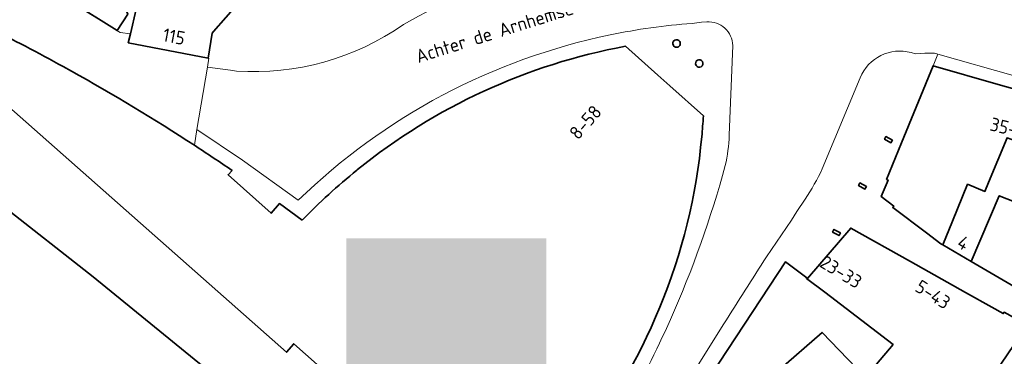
# Model space of a CAD drawing. Header units: metres. Extents: x 152391 to 157968, y 462336 to 467280.
# Tile 37 of 256: x 154864 to 154963, y 462796 to 462830. Entities that reach past the tile are written whole.
import ezdxf
from ezdxf.enums import TextEntityAlignment as Align

# ---------------------------------------------------------------- set-up
doc = ezdxf.new("R2010")
doc.units = ezdxf.units.M
doc.header["$LTSCALE"] = 0.75
for name, color, linetype, lineweight in [('B-WE-GR-BEPLANTING_CULTUUR_HEESTERS-GV', 251, 'Continuous', 18), ('B-WE-OG-BEBOUWING-GV', 6, 'Continuous', 35), ('B-WE-OG-BEBOUWING-T18', 1, 'Continuous', 18), ('B-WE-OG-TOPOGRAFIE-T18', 1, 'Continuous', 18), ('B-WE-VH-VERHARDING_STRAATBAKSTEEN-GV', 251, 'Continuous', 18), ('B-WE-VH-VERHARDING_TEGEL-GV', 251, 'Continuous', 18)]:
    doc.layers.add(name, color=color, linetype=linetype, lineweight=lineweight)
doc.layers.add('X-XX-AL-TEKENBLAD_HULPLIJN-G', color=7, linetype='Continuous', lineweight=18, plot=False)
doc.styles.add('ARIAL', font='arialbd.ttf')
doc.styles.add('NLCS-ISO-M750-T18', font='NLCS-ISO.ttf', dxfattribs={"height": 1.35})

msp = doc.modelspace()

# ---------------------------------------------------------------- linework, layer by layer
at = {"layer": 'B-WE-GR-BEPLANTING_CULTUUR_HEESTERS-GV'}
msp.add_lwpolyline([(154852.175, 462799.788, 0.014624), (154866.721, 462786.091)], format="xyb", dxfattribs=at)
at = {"layer": 'B-WE-OG-BEBOUWING-GV'}
for points in [[(154887.194, 462832.771), (154883.87, 462840.161), (154882.573, 462839.607), (154879.131, 462838.244), (154877.516, 462842.59), (154877.063, 462843.788), (154876.714, 462843.587), (154871.514, 462841.425), (154875.7, 462830.768), (154875.101, 462828.273), (154874.889, 462827.39), (154882.943, 462825.848), (154883.349, 462828.362), (154883.462, 462828.507)], [(154860.537, 462836.908), (154860.581, 462836.876), (154860.639, 462836.834), (154873.781, 462828.634), (154874.835, 462830.255), (154871.539, 462838.202), (154865.243, 462842.149), (154864.566, 462841.413)], [(154970.613, 462815.209), (154972.362, 462820.107), (154966.632, 462822.013), (154965.558, 462822.318), (154962.443, 462823.205), (154955.883, 462825.073), (154952.72, 462817.338), (154951.203, 462813.647), (154951.361, 462813.583), (154950.679, 462811.925), (154951.934, 462810.968), (154951.833, 462810.829), (154955.223, 462808.27), (154956.661, 462807.184), (154956.886, 462807.053), (154957.861, 462809.458), (154959.359, 462813.155), (154961.103, 462812.443), (154961.471, 462813.337), (154963.331, 462817.844), (154967.773, 462816.223)], [(154951.003, 462817.697), (154951.651, 462817.328), (154951.798, 462817.59), (154951.147, 462817.955)], [(154994.579, 462806.617), (154985.85, 462809.755), (154980.675, 462811.616), (154970.613, 462815.209), (154967.773, 462816.223), (154963.331, 462817.844), (154961.471, 462813.337), (154961.103, 462812.443), (154959.359, 462813.155), (154957.861, 462809.458), (154956.886, 462807.053), (154959.736, 462805.389), (154962.554, 462812.004), (154976.822, 462806.41), (154991.232, 462799.908)], [(154948.533, 462813.293), (154948.386, 462813.031), (154949.037, 462812.666), (154949.184, 462812.927)], [(154987.869, 462794.356), (154991.232, 462799.908), (154976.822, 462806.41), (154962.554, 462812.004), (154959.736, 462805.389), (154969.565, 462799.651), (154969.592, 462799.634), (154971.03, 462802.51), (154973.904, 462801.074), (154973.959, 462801.177), (154987.809, 462794.255)], [(154962.77, 462795.163), (154965.255, 462798.822), (154965.37, 462798.991), (154965.311, 462799.024), (154963.043, 462800.281), (154962.957, 462800.149), (154961.793, 462800.8), (154959.146, 462802.281), (154953.601, 462805.385), (154947.599, 462808.744), (154943.254, 462803.688), (154943.178, 462803.745), (154943.137, 462803.69), (154945.008, 462802.306), (154951.872, 462797.028), (154950.18, 462795.072), (154951.996, 462793.471), (154958.13, 462788.064)], [(154945.764, 462808.356), (154946.422, 462807.998), (154946.569, 462808.26), (154945.916, 462808.626)], [(154939.333, 462782.235), (154944.41, 462787.702), (154943.308, 462788.599), (154944.458, 462789.834), (154940.339, 462794.439), (154944.723, 462798.255), (154949.023, 462793.779), (154950.18, 462795.072), (154951.872, 462797.028), (154945.008, 462802.306), (154943.137, 462803.69), (154943.178, 462803.745), (154941.042, 462805.355), (154932.711, 462792.705), (154932.801, 462792.564), (154932.889, 462792.424)], [(154949.023, 462793.779), (154944.723, 462798.255), (154940.339, 462794.439), (154944.458, 462789.834), (154945.597, 462791.057), (154945.898, 462790.757), (154946.062, 462790.62)]]:
    msp.add_lwpolyline(points, close=True, dxfattribs=at)
for points in [[(154883.329, 462794.086), (154871.36, 462803.852), (154862.137, 462811.089), (154852.063, 462818.407), (154846.207, 462822.661), (154843.571, 462824.575), (154835.539, 462830.41)], [(154860.696, 462829.001), (154857.633, 462825.542), (154890.804, 462796.264), (154891.546, 462797.117), (154907.141, 462783.306), (154906.37, 462782.468), (154949.662, 462744.172), (154949.776, 462744.071), (154949.913, 462744.227), (154950.099, 462744.33), (154948.008, 462747.96), (154949.008, 462748.527), (154943.323, 462757.563), (154942.532, 462756.652), (154939.752, 462760.666), (154938.819, 462762.014), (154934.039, 462768.443)], [(154932.768, 462820.035), (154929.393, 462823.047), (154928.192, 462824.118), (154924.927, 462827.032)], [(154869.174, 462824.531), (154868.353, 462824.986)], [(154892.395, 462809.534), (154890.102, 462811.216), (154889.261, 462810.247), (154884.941, 462814.113), (154885.349, 462814.544)], [(154897.954, 462814.63), (154897.895, 462814.582)]]:
    msp.add_lwpolyline(points, dxfattribs=at)
for points in [[(154868.353, 462824.986, 0.010392), (154860.696, 462829.001)], [(154930.401, 462827.501, 0.999513), (154929.751, 462827.126)], [(154924.927, 462827.032, 0.124876), (154897.954, 462814.63)], [(154929.751, 462827.126, 1.00049), (154930.401, 462827.501)], [(154932.683, 462825.489, 1), (154932.034, 462825.114)], [(154932.034, 462825.114, 1), (154932.683, 462825.489)], [(154881.541, 462817.08, 0.017247), (154869.174, 462824.531)], [(154932.612, 462817.95, 0.008621), (154932.768, 462820.035)], [(154919.339, 462785.632, 0.149971), (154932.612, 462817.95)], [(154885.349, 462814.544, 0.005335), (154881.541, 462817.08)], [(154897.895, 462814.582, 0.030923), (154892.395, 462809.534)]]:
    msp.add_lwpolyline(points, format="xyb", dxfattribs=at)
at = {"layer": 'B-WE-VH-VERHARDING_STRAATBAKSTEEN-GV'}
for points in [[(154881.541, 462817.08), (154881.808, 462818.661), (154882.861, 462824.919), (154883.013, 462825.828), (154882.943, 462825.848), (154874.889, 462827.39), (154875.101, 462828.273), (154874.07, 462828.426), (154860.565, 462836.742), (154860.499, 462836.783), (154852.806, 462842.476), (154841.865, 462850.574), (154839.247, 462855.968), (154834.019, 462854.268)], [(154881.541, 462817.08), (154881.808, 462818.661), (154882.861, 462824.919), (154883.013, 462825.828), (154882.943, 462825.848), (154874.889, 462827.39), (154875.101, 462828.273), (154874.07, 462828.426), (154860.565, 462836.742), (154860.499, 462836.783), (154852.806, 462842.476), (154841.865, 462850.574), (154839.247, 462855.968), (154834.019, 462854.268)], [(154956.224, 462852.05), (154952.531, 462850.888), (154952.28, 462851.087), (154945.442, 462849.015), (154944.911, 462848.857), (154927.429, 462843.654), (154921.544, 462841.903), (154916.046, 462840.267), (154916.081, 462840.152), (154909.816, 462838.311), (154909.74, 462838.289), (154909.707, 462838.395), (154904.716, 462836.828), (154894.784, 462833.896), (154887.498, 462831.722), (154887.194, 462832.771), (154883.462, 462828.507), (154883.349, 462828.362), (154882.943, 462825.848), (154883.013, 462825.828), (154882.861, 462824.919), (154885.179, 462824.624), (154885.775, 462824.548), (154885.794, 462824.547)], [(154956.224, 462852.05), (154952.531, 462850.888), (154952.28, 462851.087), (154945.442, 462849.015), (154944.911, 462848.857), (154927.429, 462843.654), (154921.544, 462841.903), (154916.046, 462840.267), (154916.081, 462840.152), (154909.816, 462838.311), (154909.74, 462838.289), (154909.707, 462838.395), (154904.716, 462836.828), (154894.784, 462833.896), (154887.498, 462831.722), (154887.194, 462832.771), (154883.462, 462828.507), (154883.349, 462828.362), (154882.943, 462825.848), (154883.013, 462825.828), (154882.861, 462824.919), (154885.179, 462824.624), (154885.775, 462824.548), (154885.794, 462824.547)], [(154857.633, 462825.542), (154847.464, 462834.518), (154842.777, 462838.661), (154841.791, 462837.538), (154849.188, 462830.985), (154843.692, 462824.713), (154843.571, 462824.575), (154846.207, 462822.661), (154846.335, 462822.807), (154851.628, 462828.838), (154857.092, 462824.011), (154852.172, 462818.529), (154852.063, 462818.407), (154862.137, 462811.089), (154871.36, 462803.852), (154883.329, 462794.086)], [(154857.633, 462825.542), (154847.464, 462834.518), (154842.777, 462838.661), (154841.791, 462837.538), (154849.188, 462830.985), (154843.692, 462824.713), (154843.571, 462824.575), (154846.207, 462822.661), (154846.335, 462822.807), (154851.628, 462828.838), (154857.092, 462824.011), (154852.172, 462818.529), (154852.063, 462818.407), (154862.137, 462811.089), (154871.36, 462803.852), (154883.329, 462794.086)], [(154905.647, 462830.865), (154904.098, 462830.073), (154902.577, 462829.229)], [(154902.577, 462829.229), (154904.098, 462830.073), (154905.647, 462830.865)], [(154905.647, 462830.865), (154904.098, 462830.073), (154902.577, 462829.229)], [(154902.577, 462829.229), (154904.098, 462830.073), (154905.647, 462830.865)], [(154931.632, 462829.333), (154932.589, 462829.451), (154933.119, 462829.483)], [(154933.119, 462829.483), (154932.589, 462829.451), (154931.632, 462829.333)], [(154931.632, 462829.333), (154932.589, 462829.451), (154933.119, 462829.483)], [(154933.119, 462829.483), (154932.589, 462829.451), (154931.632, 462829.333)], [(154924.927, 462827.032), (154928.192, 462824.118), (154929.393, 462823.047), (154932.768, 462820.035)], [(154924.927, 462827.032), (154928.192, 462824.118), (154929.393, 462823.047), (154932.768, 462820.035)], [(154935.74, 462827.115), (154935.379, 462818.08)], [(154935.379, 462818.08), (154935.74, 462827.115)], [(154935.74, 462827.115), (154935.379, 462818.08)], [(154935.379, 462818.08), (154935.74, 462827.115)], [(154969.565, 462799.651), (154959.736, 462805.389), (154956.886, 462807.053), (154956.661, 462807.184), (154955.223, 462808.27), (154951.833, 462810.829), (154951.934, 462810.968), (154950.679, 462811.925), (154951.361, 462813.583), (154951.203, 462813.647), (154952.72, 462817.338), (154955.883, 462825.073), (154956.363, 462826.245), (154956.035, 462826.338), (154955.055, 462826.359), (154954.133, 462826.275), (154953.688, 462826.396)], [(154969.565, 462799.651), (154959.736, 462805.389), (154956.886, 462807.053), (154956.661, 462807.184), (154955.223, 462808.27), (154951.833, 462810.829), (154951.934, 462810.968), (154950.679, 462811.925), (154951.361, 462813.583), (154951.203, 462813.647), (154952.72, 462817.338), (154955.883, 462825.073), (154956.363, 462826.245), (154956.035, 462826.338), (154955.055, 462826.359), (154954.133, 462826.275), (154953.688, 462826.396)], [(154953.688, 462826.396), (154954.133, 462826.275), (154955.055, 462826.359), (154956.035, 462826.338), (154956.363, 462826.245), (154964.186, 462824.029)], [(154953.688, 462826.396), (154954.133, 462826.275), (154955.055, 462826.359), (154956.035, 462826.338), (154956.363, 462826.245), (154964.186, 462824.029)], [(154964.186, 462824.029), (154956.363, 462826.245), (154955.883, 462825.073), (154962.443, 462823.205), (154965.558, 462822.318)], [(154964.186, 462824.029), (154956.363, 462826.245), (154955.883, 462825.073), (154962.443, 462823.205), (154965.558, 462822.318)], [(154905.65, 462774.745), (154916.92, 462764.331), (154929.425, 462752.215), (154932.16, 462749.455), (154936.244, 462754.041), (154940.469, 462750.317), (154936.127, 462745.455), (154936.361, 462745.218), (154936.332, 462745.168), (154938.141, 462743.34), (154942.643, 462748.404), (154948.658, 462743.066), (154948.672, 462743.054), (154949.662, 462744.172), (154906.37, 462782.468), (154907.141, 462783.306), (154891.546, 462797.117), (154890.804, 462796.264), (154857.633, 462825.542)], [(154905.65, 462774.745), (154916.92, 462764.331), (154929.425, 462752.215), (154932.16, 462749.455), (154936.244, 462754.041), (154940.469, 462750.317), (154936.127, 462745.455), (154936.361, 462745.218), (154936.332, 462745.168), (154938.141, 462743.34), (154942.643, 462748.404), (154948.658, 462743.066), (154948.672, 462743.054), (154949.662, 462744.172), (154906.37, 462782.468), (154907.141, 462783.306), (154891.546, 462797.117), (154890.804, 462796.264), (154857.633, 462825.542)], [(154868.353, 462824.986), (154869.174, 462824.531)], [(154868.353, 462824.986), (154869.174, 462824.531)], [(154885.794, 462824.547), (154885.775, 462824.548), (154885.179, 462824.624), (154882.861, 462824.919), (154881.808, 462818.661)], [(154885.794, 462824.547), (154885.775, 462824.548), (154885.179, 462824.624), (154882.861, 462824.919), (154881.808, 462818.661)], [(154944.732, 462814.717), (154948.554, 462823.862)], [(154948.554, 462823.862), (154944.732, 462814.717)], [(154944.732, 462814.717), (154948.554, 462823.862)], [(154948.554, 462823.862), (154944.732, 462814.717)], [(154892.003, 462811.55), (154886.403, 462815.586), (154881.808, 462818.661), (154881.541, 462817.08)], [(154892.003, 462811.55), (154886.403, 462815.586), (154881.808, 462818.661), (154881.541, 462817.08)], [(154881.808, 462818.661), (154886.403, 462815.586), (154892.003, 462811.55)], [(154881.808, 462818.661), (154886.403, 462815.586), (154892.003, 462811.55)], [(154885.349, 462814.544), (154884.941, 462814.113), (154889.261, 462810.247), (154890.102, 462811.216), (154892.395, 462809.534)], [(154885.349, 462814.544), (154884.941, 462814.113), (154889.261, 462810.247), (154890.102, 462811.216), (154892.395, 462809.534)], [(154897.895, 462814.582), (154897.954, 462814.63)], [(154897.895, 462814.582), (154897.954, 462814.63)], [(154939.136, 462805.865), (154941.64, 462809.561), (154942.183, 462810.41), (154943.029, 462811.666)], [(154943.029, 462811.666), (154942.183, 462810.41), (154941.64, 462809.561), (154939.136, 462805.865)], [(154939.136, 462805.865), (154941.64, 462809.561), (154942.183, 462810.41), (154943.029, 462811.666)], [(154943.029, 462811.666), (154942.183, 462810.41), (154941.64, 462809.561), (154939.136, 462805.865)], [(154963.592, 462760.611), (154951.279, 462771.491), (154944.7, 462777.304), (154939.233, 462782.134), (154939.333, 462782.235), (154932.889, 462792.424), (154932.801, 462792.564), (154932.711, 462792.705), (154941.042, 462805.355), (154943.178, 462803.745), (154943.254, 462803.688), (154947.599, 462808.744), (154953.601, 462805.385), (154959.146, 462802.281), (154961.793, 462800.8), (154962.957, 462800.149), (154963.043, 462800.281), (154965.311, 462799.024)], [(154963.592, 462760.611), (154951.279, 462771.491), (154944.7, 462777.304), (154939.233, 462782.134), (154939.333, 462782.235), (154932.889, 462792.424), (154932.801, 462792.564), (154932.711, 462792.705), (154941.042, 462805.355), (154943.178, 462803.745), (154943.254, 462803.688), (154947.599, 462808.744), (154953.601, 462805.385), (154959.146, 462802.281), (154961.793, 462800.8), (154962.957, 462800.149), (154963.043, 462800.281), (154965.311, 462799.024)], [(154931.912, 462794.467), (154934.818, 462799.117)], [(154934.818, 462799.117), (154931.912, 462794.467)], [(154931.912, 462794.467), (154934.818, 462799.117)], [(154934.818, 462799.117), (154931.912, 462794.467)]]:
    msp.add_lwpolyline(points, dxfattribs=at)
for points in [[(154860.696, 462829.001, -0.010392), (154868.353, 462824.986)], [(154860.696, 462829.001, -0.010392), (154868.353, 462824.986)], [(154902.577, 462829.229, -0.171958), (154885.794, 462824.547)], [(154885.794, 462824.547, 0.171958), (154902.577, 462829.229)], [(154902.577, 462829.229, -0.171958), (154885.794, 462824.547)], [(154885.794, 462824.547, 0.171958), (154902.577, 462829.229)], [(154923.382, 462828.183, -0.032733), (154931.632, 462829.333)], [(154931.632, 462829.333, 0.032733), (154923.382, 462828.183)], [(154923.382, 462828.183, -0.032733), (154931.632, 462829.333)], [(154931.632, 462829.333, 0.032733), (154923.382, 462828.183)], [(154933.119, 462829.483, -0.42433), (154935.74, 462827.115)], [(154935.74, 462827.115, 0.42433), (154933.119, 462829.483)], [(154933.119, 462829.483, -0.42433), (154935.74, 462827.115)], [(154935.74, 462827.115, 0.42433), (154933.119, 462829.483)], [(154892.003, 462811.55, -0.142597), (154923.382, 462828.183)], [(154923.382, 462828.183, 0.142597), (154892.003, 462811.55)], [(154892.003, 462811.55, -0.142597), (154923.382, 462828.183)], [(154923.382, 462828.183, 0.142597), (154892.003, 462811.55)], [(154929.751, 462827.126, -0.999513), (154930.401, 462827.501)], [(154929.751, 462827.126, -0.999513), (154930.401, 462827.501)], [(154897.954, 462814.63, -0.124876), (154924.927, 462827.032)], [(154897.954, 462814.63, -0.124876), (154924.927, 462827.032)], [(154930.401, 462827.501, -1.00049), (154929.751, 462827.126)], [(154930.401, 462827.501, -1.00049), (154929.751, 462827.126)], [(154932.034, 462825.114, -1), (154932.683, 462825.489)], [(154932.034, 462825.114, -1), (154932.683, 462825.489)], [(154948.554, 462823.862, -0.381347), (154953.688, 462826.396)], [(154953.688, 462826.396, 0.381347), (154948.554, 462823.862)], [(154948.554, 462823.862, -0.381347), (154953.688, 462826.396)], [(154953.688, 462826.396, 0.381347), (154948.554, 462823.862)], [(154932.683, 462825.489, -1), (154932.034, 462825.114)], [(154932.683, 462825.489, -1), (154932.034, 462825.114)], [(154869.174, 462824.531, -0.017247), (154881.541, 462817.08)], [(154869.174, 462824.531, -0.017247), (154881.541, 462817.08)], [(154932.768, 462820.035, -0.008621), (154932.612, 462817.95)], [(154932.768, 462820.035, -0.008621), (154932.612, 462817.95)], [(154932.612, 462817.95, -0.149971), (154919.339, 462785.632)], [(154932.612, 462817.95, -0.149971), (154919.339, 462785.632)], [(154935.379, 462818.08, -0.043729), (154934.972, 462815.041)], [(154934.972, 462815.041, 0.043729), (154935.379, 462818.08)], [(154935.379, 462818.08, -0.043729), (154934.972, 462815.041)], [(154934.972, 462815.041, 0.043729), (154935.379, 462818.08)], [(154881.541, 462817.08, -0.005335), (154885.349, 462814.544)], [(154881.541, 462817.08, -0.005335), (154885.349, 462814.544)], [(154934.972, 462815.041, -0.038539), (154929.451, 462799.548)], [(154929.451, 462799.548, 0.038539), (154934.972, 462815.041)], [(154934.972, 462815.041, -0.038539), (154929.451, 462799.548)], [(154929.451, 462799.548, 0.038539), (154934.972, 462815.041)], [(154943.029, 462811.666, 0.037027), (154944.732, 462814.717)], [(154944.732, 462814.717, -0.037027), (154943.029, 462811.666)], [(154943.029, 462811.666, 0.037027), (154944.732, 462814.717)], [(154944.732, 462814.717, -0.037027), (154943.029, 462811.666)], [(154892.395, 462809.534, -0.030923), (154897.895, 462814.582)], [(154892.395, 462809.534, -0.030923), (154897.895, 462814.582)], [(154934.818, 462799.117, -0.003045), (154939.136, 462805.865)], [(154939.136, 462805.865, 0.003045), (154934.818, 462799.117)], [(154934.818, 462799.117, -0.003045), (154939.136, 462805.865)], [(154939.136, 462805.865, 0.003045), (154934.818, 462799.117)], [(154929.451, 462799.548, -0.024374), (154924.747, 462790.248)], [(154924.747, 462790.248, 0.024374), (154929.451, 462799.548)], [(154929.451, 462799.548, -0.024374), (154924.747, 462790.248)], [(154924.747, 462790.248, 0.024374), (154929.451, 462799.548)]]:
    msp.add_lwpolyline(points, format="xyb", dxfattribs=at)
for points in [[(154951.147, 462817.955), (154951.798, 462817.59), (154951.651, 462817.328), (154951.003, 462817.697)], [(154951.147, 462817.955), (154951.798, 462817.59), (154951.651, 462817.328), (154951.003, 462817.697)], [(154948.386, 462813.031), (154948.533, 462813.293), (154949.184, 462812.927), (154949.037, 462812.666)], [(154948.386, 462813.031), (154948.533, 462813.293), (154949.184, 462812.927), (154949.037, 462812.666)], [(154945.916, 462808.626), (154946.569, 462808.26), (154946.422, 462807.998), (154945.764, 462808.356)], [(154945.916, 462808.626), (154946.569, 462808.26), (154946.422, 462807.998), (154945.764, 462808.356)]]:
    msp.add_lwpolyline(points, close=True, dxfattribs=at)
at = {"layer": 'B-WE-VH-VERHARDING_TEGEL-GV'}
msp.add_lwpolyline([(154866.721, 462786.091, -0.014624), (154852.175, 462799.788)], format="xyb", dxfattribs=at)

# ---------------------------------------------------------------- texts
at = {"layer": 'B-WE-OG-BEBOUWING-T18', "style": 'NLCS-ISO-M750-T18'}
for s, rotation, p in [('115', 349.2, (154879.496, 462828.012)), ('8-58', 48.7, (154920.9, 462819.394)), ('35-37', 346.1, (154963.881, 462818.711)), ('4', 329.7, (154958.94, 462807.263)), ('23-33', 328.6, (154946.626, 462804.347)), ('5-43', 327.5, (154955.876, 462802.077))]:
    msp.add_text(s, height=1.35, rotation=rotation, dxfattribs=at).set_placement(p, align=Align.MIDDLE)
at = {"layer": 'B-WE-OG-TOPOGRAFIE-T18', "style": 'NLCS-ISO-M750-T18'}
msp.add_text('Achter de Arnhemse Poortwal', height=1.35, rotation=17.5, dxfattribs=at).set_placement((154915.431, 462829.617), align=Align.MIDDLE)
at = {"layer": 'X-XX-AL-TEKENBLAD_HULPLIJN-G', "style": 'ARIAL'}
msp.add_text('H', height=100, dxfattribs=at).set_placement((154825.499, 462707.723))

doc.saveas('drawing.dxf')
